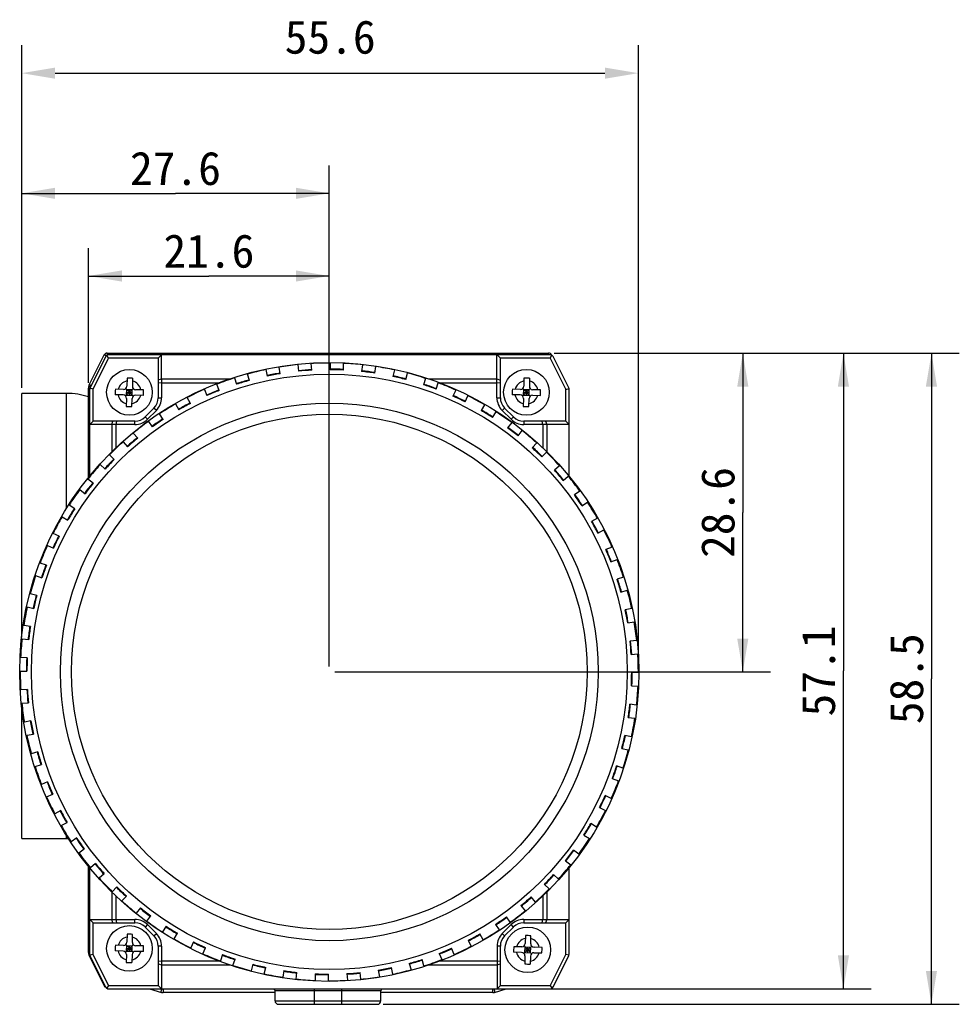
# Model space of a CAD drawing. Header units: millimetres. Extents: x 34 to 413, y 133 to 224.
# Tile 1 of 11: x 34 to 118, y 136 to 224. Entities that reach past the tile are written whole.
import ezdxf
from ezdxf.enums import TextEntityAlignment as Align

# ---------------------------------------------------------------- set-up
doc = ezdxf.new("R2010")
doc.units = ezdxf.units.MM
doc.header["$LTSCALE"] = 23.1
doc.header["$PDMODE"] = 3
doc.header["$PDSIZE"] = 8
doc.layers.get('0').update_dxf_attribs({"linetype": 'CONTINUOUS'})
doc.layers.get('Defpoints').update_dxf_attribs({"linetype": 'CONTINUOUS'})
doc.layers.add('20_ALL_FEATURES', color=7, linetype='CONTINUOUS')
doc.layers.add('51__DRAFT_DIMS', color=7, linetype='CONTINUOUS')
doc.styles.get("Standard").update_dxf_attribs({"font": 'simfang.ttf'})
doc.dimstyles.new('DIMSTYLE_4', dxfattribs={"dimtxt": 3, "dimasz": 3, "dimexe": 2.5, "dimexo": 0.5, "dimgap": 0.75, "dimtad": 1, "dimdec": 1, "dimdsep": 46, "dimtxsty": 'STANDARD', "dimblk": '_FILLED', "dimblk1": '_FILLED', "dimblk2": '_FILLED', "dimcen": 0.09, "dimclrt": 3, "dimazin": 2, "dimtp": 0.2, "dimtm": 0.2, "dimtfac": 1, "dimtdec": 1, "dimtofl": 0, "dimtmove": 0, "dimatfit": 3, "dimldrblk": '_FILLED', "dimfxl": 1, "dimtolj": 1, "dimarcsym": 0})
doc.dimstyles.new('DIMSTYLE_5', dxfattribs={"dimtxt": 3, "dimasz": 3, "dimexe": 2.5, "dimexo": 0.5, "dimgap": 0.75, "dimtad": 1, "dimdec": 1, "dimdsep": 46, "dimtxsty": 'STANDARD', "dimblk": '_FILLED', "dimblk1": '_FILLED', "dimblk2": '_FILLED', "dimcen": 0.09, "dimclrt": 3, "dimazin": 2, "dimtp": 0.3, "dimtm": 0.3, "dimtfac": 1, "dimtdec": 1, "dimtofl": 0, "dimtmove": 0, "dimatfit": 3, "dimldrblk": '_FILLED', "dimfxl": 1, "dimtolj": 1, "dimarcsym": 0})

# ---------------------------------------------------------------- blocks, each defined once
blk = doc.blocks.new('_FILLED')
at = {"color": 0, "linetype": 'ByBlock'}
blk.add_solid([(0, 0), (-1, 0.167), (-1, -0.167)], dxfattribs=at)
blk = doc.blocks.new('*D6')
at = {"layer": '51__DRAFT_DIMS', "color": 4}
for p, q in [((33.819, 191.259), (33.819, 211.228)), ((61.442, 166.235), (61.442, 211.228)), ((33.819, 208.728), (47.63, 208.728)), ((61.442, 208.728), (47.63, 208.728))]:
    blk.add_line(p, q, dxfattribs=at)
at = {"layer": '51__DRAFT_DIMS', "color": 4, "xscale": 3, "yscale": 3, "zscale": 3}
for p, rotation in [((33.819, 208.728), 179.9999999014), ((61.442, 208.728), 359.9999999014)]:
    blk.add_blockref('_FILLED', p, dxfattribs=dict(at, rotation=rotation))
at = {"layer": '51__DRAFT_DIMS', "color": 3}
blk.add_text('27.6', height=3, dxfattribs=at).set_placement((47.63, 209.478), align=Align.CENTER)
blk = doc.blocks.new('*D7')
at = {"layer": '51__DRAFT_DIMS', "color": 4}
for p, q in [((39.819, 191.718), (39.819, 203.802)), ((61.442, 166.235), (61.442, 203.802)), ((39.819, 201.302), (50.63, 201.302)), ((61.442, 201.302), (50.63, 201.302))]:
    blk.add_line(p, q, dxfattribs=at)
at = {"layer": '51__DRAFT_DIMS', "color": 4, "xscale": 3, "yscale": 3, "zscale": 3, "rotation": 180}
blk.add_blockref('_FILLED', (39.819, 201.302), dxfattribs=at)
at = {"layer": '51__DRAFT_DIMS', "color": 4, "xscale": 3, "yscale": 3, "zscale": 3}
blk.add_blockref('_FILLED', (61.442, 201.302), dxfattribs=at)
at = {"layer": '51__DRAFT_DIMS', "color": 3}
blk.add_text('21.6', height=3, dxfattribs=at).set_placement((50.63, 202.052), align=Align.CENTER)
blk = doc.blocks.new('*D8')
at = {"layer": '51__DRAFT_DIMS', "color": 0, "lineweight": -2}
for p, q in [((33.819, 191.259), (33.819, 222.025)), ((89.192, 166.155), (89.192, 222.025)), ((36.819, 219.525), (86.192, 219.525))]:
    blk.add_line(p, q, dxfattribs=at)
at = {"layer": 'Defpoints', "color": 0}
for p in [(89.192, 219.525), (33.819, 190.759), (89.192, 165.655)]:
    blk.add_point(p, dxfattribs=at)
at = {"layer": '51__DRAFT_DIMS', "color": 0, "linetype": 'ByBlock', "lineweight": -2, "xscale": 3, "yscale": 3, "zscale": 3}
for p, rotation in [((33.819, 219.525), 179.9999999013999), ((89.192, 219.525), 359.9999999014)]:
    blk.add_blockref('_FILLED', p, dxfattribs=dict(at, rotation=rotation))
at = {"layer": '51__DRAFT_DIMS', "color": 3, "insert": (61.52, 224.275), "char_height": 3, "attachment_point": 2, "rotation": 360, "line_spacing_factor": 0.9}
blk.add_mtext('\\A1;\\A1;55.6', dxfattribs=at)
blk = doc.blocks.new('*D9')
at = {"layer": '51__DRAFT_DIMS', "color": 4}
for p, q in [((81.633, 194.372), (101.07, 194.372)), ((98.57, 194.372), (98.57, 180.053)), ((98.57, 165.735), (98.57, 180.053)), ((61.942, 165.735), (101.07, 165.735))]:
    blk.add_line(p, q, dxfattribs=at)
at = {"layer": '51__DRAFT_DIMS', "color": 4, "xscale": 3, "yscale": 3, "zscale": 3}
for p, rotation in [((98.57, 194.372), 90), ((98.57, 165.735), 270)]:
    blk.add_blockref('_FILLED', p, dxfattribs=dict(at, rotation=rotation))
at = {"layer": '51__DRAFT_DIMS', "color": 3}
blk.add_text('28.6', height=3, rotation=90, dxfattribs=at).set_placement((97.82, 180.053), align=Align.CENTER)
blk = doc.blocks.new('*D10')
at = {"layer": '51__DRAFT_DIMS', "color": 4}
for p, q in [((81.633, 194.372), (110.104, 194.372)), ((107.604, 194.372), (107.604, 165.818)), ((107.604, 137.264), (107.604, 165.818)), ((77.004, 137.264), (110.104, 137.264))]:
    blk.add_line(p, q, dxfattribs=at)
at = {"layer": '51__DRAFT_DIMS', "color": 4, "xscale": 3, "yscale": 3, "zscale": 3}
for p, rotation in [((107.604, 194.372), 90), ((107.604, 137.264), 270)]:
    blk.add_blockref('_FILLED', p, dxfattribs=dict(at, rotation=rotation))
at = {"layer": '51__DRAFT_DIMS', "color": 3}
blk.add_text('57.1', height=3, rotation=90, dxfattribs=at).set_placement((106.854, 165.818), align=Align.CENTER)
blk = doc.blocks.new('*D11')
at = {"layer": '51__DRAFT_DIMS', "color": 4}
for p, q in [((81.633, 194.372), (118.01, 194.372)), ((115.51, 194.372), (115.51, 165.122)), ((115.51, 135.872), (115.51, 165.122)), ((66.269, 135.872), (118.01, 135.872))]:
    blk.add_line(p, q, dxfattribs=at)
at = {"layer": '51__DRAFT_DIMS', "color": 4, "xscale": 3, "yscale": 3, "zscale": 3}
for p, rotation in [((115.51, 194.372), 90), ((115.51, 135.872), 270)]:
    blk.add_blockref('_FILLED', p, dxfattribs=dict(at, rotation=rotation))
at = {"layer": '51__DRAFT_DIMS', "color": 3}
blk.add_text('58.5', height=3, rotation=90, dxfattribs=at).set_placement((114.76, 165.122), align=Align.CENTER)

msp = doc.modelspace()

# ---------------------------------------------------------------- linework, layer by layer
at = {"layer": '20_ALL_FEATURES', "color": 7}
for p, q in [((39.887, 191.51), (41.236, 194.206)), ((41.362, 194.06), (39.969, 191.279)), ((40.237, 191.145), (41.63, 193.926)), ((41.242, 194.219), (41.236, 194.206)), ((41.63, 193.926), (41.472, 194.181)), ((41.504, 194.372), (41.491, 194.372)), ((41.504, 194.372), (81.133, 194.372)), ((81.262, 194.226), (41.63, 194.226)), ((46.081, 193.926), (41.63, 193.926)), ((46.081, 193.926), (46.381, 194.226)), ((46.081, 193.926), (46.081, 190.363)), ((46.381, 192.067), (46.381, 194.226)), ((76.492, 190.363), (76.492, 194.226)), ((76.503, 194.226), (76.803, 193.926)), ((76.803, 190.363), (76.803, 193.926)), ((81.262, 193.926), (76.803, 193.926)), ((81.262, 193.926), (81.42, 194.181)), ((81.262, 193.926), (82.673, 191.118)), ((81.401, 194.206), (81.411, 194.186)), ((82.941, 191.252), (81.53, 194.061)), ((55.751, 192.895), (55.862, 192.305)), ((57.041, 192.526), (56.931, 193.116)), ((58.621, 193.341), (58.669, 192.743)), ((59.866, 192.839), (59.817, 193.437)), ((61.522, 193.485), (61.508, 192.885)), ((62.707, 192.855), (62.722, 193.455)), ((64.423, 193.324), (64.345, 192.729)), ((65.535, 192.575), (65.613, 193.17)), ((67.29, 192.862), (67.151, 192.278)), ((43.277, 192.128), (43.26, 191.409)), ((43.777, 192.116), (43.76, 191.396)), ((46.081, 191.962), (46.381, 192.067)), ((46.381, 192.067), (46.381, 191.715)), ((46.381, 192.067), (52.531, 192.067)), ((52.943, 192.151), (53.115, 191.576)), ((54.265, 191.919), (54.093, 192.494)), ((68.318, 192), (68.458, 192.583)), ((70.094, 192.102), (69.894, 191.536)), ((70.354, 192.067), (76.492, 192.067)), ((76.492, 192.067), (76.803, 191.958)), ((78.922, 192.128), (78.904, 191.409)), ((79.422, 192.116), (79.404, 191.396)), ((39.819, 183.205), (39.819, 191.218)), ((39.887, 191.51), (39.885, 191.504)), ((39.937, 183.351), (39.937, 191.145)), ((40.237, 191.145), (39.945, 191.214)), ((40.237, 188.265), (40.237, 191.145)), ((42.952, 191.116), (42.233, 191.134)), ((43.15, 190.523), (43.842, 191.182)), ((43.826, 190.506), (43.167, 191.198)), ((43.24, 190.609), (43.252, 191.108)), ((43.252, 191.108), (43.752, 191.096)), ((43.49, 190.602), (43.502, 191.102)), ((43.74, 190.596), (43.752, 191.096)), ((44.772, 191.071), (44.052, 191.089)), ((46.381, 191.715), (46.081, 191.679)), ((46.381, 191.715), (46.381, 190.363)), ((46.381, 191.715), (51.549, 191.715)), ((50.229, 191.118), (50.459, 190.564)), ((51.567, 191.025), (51.336, 191.579)), ((71.026, 191.137), (71.226, 191.703)), ((71.335, 191.715), (76.492, 191.715)), ((76.803, 191.678), (76.492, 191.715)), ((78.597, 191.116), (77.878, 191.134)), ((78.795, 190.523), (79.487, 191.182)), ((79.47, 190.506), (78.811, 191.198)), ((78.885, 190.609), (78.897, 191.108)), ((78.897, 191.108), (79.397, 191.096)), ((79.135, 190.602), (79.147, 191.102)), ((79.385, 190.596), (79.397, 191.096)), ((80.416, 191.071), (79.697, 191.089)), ((82.673, 191.118), (82.965, 191.187)), ((82.673, 188.265), (82.673, 191.118)), ((82.973, 183.32), (82.973, 191.117)), ((33.819, 168.857), (33.819, 190.759)), ((37.87, 190.759), (33.819, 190.759)), ((42.94, 190.616), (42.221, 190.634)), ((43.233, 190.309), (43.215, 189.589)), ((43.24, 190.609), (43.74, 190.596)), ((43.246, 190.858), (43.746, 190.846)), ((43.715, 189.577), (43.733, 190.297)), ((44.759, 190.572), (44.04, 190.589)), ((48.978, 189.854), (48.69, 190.381)), ((72.802, 191.053), (72.545, 190.511)), ((73.629, 189.996), (73.886, 190.538)), ((78.585, 190.616), (77.865, 190.634)), ((78.878, 190.309), (78.86, 189.589)), ((78.885, 190.609), (79.385, 190.596)), ((78.891, 190.858), (79.391, 190.846)), ((79.36, 189.577), (79.377, 190.297)), ((79.685, 190.589), (80.404, 190.572)), ((45.701, 189.443), (44.903, 188.646)), ((47.637, 189.807), (47.924, 189.28)), ((75.387, 189.727), (75.074, 189.215)), ((77.981, 188.646), (77.184, 189.443)), ((45.116, 188.434), (45.913, 189.231)), ((46.525, 188.419), (46.184, 188.913)), ((76.098, 188.589), (76.411, 189.102)), ((76.964, 189.223), (77.761, 188.426)), ((39.937, 187.965), (40.237, 188.265)), ((42.281, 187.966), (39.937, 187.965)), ((42.319, 188.265), (40.237, 188.265)), ((41.906, 187.965), (42.018, 188.265)), ((41.906, 187.965), (41.906, 185.513)), ((42.319, 188.265), (42.281, 187.966)), ((42.281, 187.966), (42.281, 185.876)), ((43.984, 187.966), (42.281, 187.966)), ((43.984, 188.265), (42.319, 188.265)), ((45.196, 188.232), (45.537, 187.738)), ((77.818, 188.138), (77.454, 187.661)), ((80.861, 188.266), (78.9, 188.266)), ((80.978, 187.954), (78.9, 187.954)), ((80.603, 187.954), (80.563, 188.266)), ((80.603, 187.954), (80.603, 185.877)), ((82.673, 188.265), (80.861, 188.266)), ((80.861, 188.266), (80.978, 187.954)), ((80.978, 187.954), (80.978, 185.513)), ((82.973, 187.954), (80.978, 187.954)), ((82.673, 188.265), (82.973, 187.965)), ((44.235, 186.736), (43.845, 187.191)), ((78.407, 186.932), (78.771, 187.409)), ((42.934, 186.411), (43.324, 185.955)), ((80.07, 186.303), (79.658, 185.867)), ((42.134, 184.822), (41.698, 185.234)), ((80.53, 185.043), (80.942, 185.479)), ((40.874, 184.363), (41.31, 183.95)), ((82.118, 184.244), (81.662, 183.853)), ((82.443, 182.942), (82.899, 183.332)), ((40.245, 182.699), (39.768, 183.064)), ((39.039, 182.111), (39.516, 181.746)), ((83.94, 181.981), (83.446, 181.64)), ((38.588, 180.391), (38.076, 180.703)), ((84.127, 180.652), (84.621, 180.993)), ((37.45, 179.679), (37.963, 179.366)), ((85.515, 179.54), (84.988, 179.253)), ((37.181, 177.921), (36.639, 178.179)), ((85.562, 178.2), (86.089, 178.487)), ((36.124, 177.095), (36.666, 176.837)), ((86.826, 176.949), (86.272, 176.718)), ((36.04, 175.319), (35.474, 175.518)), ((86.733, 175.61), (87.287, 175.841)), ((35.075, 174.386), (35.641, 174.187)), ((87.859, 174.234), (87.284, 174.062)), ((35.178, 172.611), (34.594, 172.75)), ((87.626, 172.912), (88.202, 173.084)), ((34.316, 171.583), (34.899, 171.444)), ((88.602, 171.426), (88.013, 171.316)), ((34.603, 169.828), (34.008, 169.905)), ((88.233, 170.136), (88.823, 170.246)), ((33.853, 168.715), (34.448, 168.638)), ((89.049, 168.556), (88.45, 168.508)), ((88.547, 167.312), (89.145, 167.36)), ((34.322, 167), (33.722, 167.014)), ((33.692, 165.815), (34.292, 165.8)), ((89.192, 165.655), (88.592, 165.669)), ((34.338, 164.158), (33.74, 164.11)), ((88.563, 164.47), (89.163, 164.455)), ((33.836, 162.914), (34.434, 162.962)), ((89.032, 162.755), (88.437, 162.832)), ((33.819, 150.759), (33.819, 162.613)), ((34.652, 161.333), (34.062, 161.223)), ((88.282, 161.642), (88.877, 161.565)), ((34.282, 160.044), (34.872, 160.154)), ((88.569, 159.887), (87.985, 160.026)), ((35.258, 158.557), (34.683, 158.386)), ((87.707, 158.859), (88.291, 158.72)), ((35.026, 157.236), (35.601, 157.407)), ((87.809, 157.083), (87.243, 157.283)), ((36.152, 155.86), (35.598, 155.629)), ((86.845, 156.151), (87.411, 155.952)), ((36.059, 154.521), (36.613, 154.752)), ((86.761, 154.375), (86.218, 154.632)), ((37.323, 153.27), (36.796, 152.983)), ((85.704, 153.548), (86.246, 153.291)), ((37.37, 151.929), (37.897, 152.216)), ((85.434, 151.791), (84.922, 152.103)), ((33.819, 150.759), (37.87, 150.759)), ((38.758, 150.817), (38.264, 150.476)), ((84.297, 151.079), (84.809, 150.766)), ((38.945, 149.489), (39.439, 149.829)), ((83.845, 149.359), (83.369, 149.724)), ((82.64, 148.77), (83.117, 148.406)), ((39.819, 140.526), (39.819, 148.264)), ((39.937, 140.344), (39.937, 148.118)), ((40.441, 148.528), (39.986, 148.137)), ((82.972, 140.372), (82.973, 148.149)), ((40.767, 147.226), (41.222, 147.617)), ((82.011, 147.107), (81.575, 147.519)), ((41.907, 145.956), (41.907, 143.498)), ((42.355, 146.427), (41.943, 145.991)), ((80.75, 146.648), (81.186, 146.235)), ((80.978, 145.957), (80.979, 143.498)), ((42.282, 145.593), (42.282, 143.498)), ((42.815, 145.166), (43.227, 145.602)), ((79.951, 145.059), (79.561, 145.515)), ((80.604, 145.593), (80.604, 143.498)), ((44.478, 144.537), (44.113, 144.061)), ((78.649, 144.734), (79.04, 144.278)), ((40.237, 143.198), (39.937, 143.498)), ((39.937, 143.498), (43.985, 143.498)), ((42.019, 143.198), (41.907, 143.498)), ((42.282, 143.498), (42.32, 143.198)), ((45.067, 143.332), (45.431, 143.808)), ((77.689, 143.238), (77.348, 143.732)), ((78.901, 143.498), (80.979, 143.498)), ((80.565, 143.198), (80.604, 143.498)), ((80.979, 143.498), (80.866, 143.198)), ((80.979, 143.498), (82.972, 143.498)), ((82.972, 143.498), (82.672, 143.198)), ((40.237, 143.198), (42.32, 143.198)), ((40.237, 140.344), (40.237, 143.197)), ((42.32, 143.198), (43.985, 143.198)), ((44.904, 142.817), (45.701, 142.02)), ((45.913, 142.232), (45.116, 143.029)), ((46.787, 142.88), (46.474, 142.368)), ((76.36, 143.05), (76.701, 142.556)), ((77.769, 143.029), (76.972, 142.232)), ((77.981, 142.817), (77.184, 142.02)), ((78.901, 143.198), (80.866, 143.198)), ((80.866, 143.198), (82.672, 143.198)), ((82.672, 140.372), (82.672, 143.198)), ((43.277, 142.168), (43.26, 141.448)), ((43.76, 141.436), (43.777, 142.155)), ((47.498, 141.743), (47.811, 142.255)), ((73.907, 141.615), (74.194, 141.088)), ((75.248, 141.663), (74.961, 142.19)), ((79.048, 142.042), (79.031, 141.323)), ((79.531, 141.31), (79.548, 142.03)), ((42.94, 140.656), (42.221, 140.673)), ((42.952, 141.156), (42.233, 141.173)), ((43.15, 140.562), (43.842, 141.221)), ((43.826, 140.546), (43.167, 141.238)), ((43.24, 140.648), (43.252, 141.148)), ((43.24, 140.648), (43.74, 140.636)), ((43.246, 140.898), (43.746, 140.886)), ((43.252, 141.148), (43.752, 141.136)), ((43.49, 140.642), (43.502, 141.142)), ((43.74, 140.636), (43.752, 141.136)), ((44.772, 141.111), (44.052, 141.129)), ((46.082, 141.101), (46.082, 137.564)), ((46.382, 141.101), (46.382, 137.264)), ((49.256, 141.473), (48.998, 140.931)), ((50.082, 140.417), (50.34, 140.959)), ((72.656, 140.351), (72.426, 140.906)), ((76.503, 141.101), (76.504, 137.264)), ((76.804, 137.564), (76.803, 141.101)), ((78.723, 141.03), (78.004, 141.048)), ((78.921, 140.437), (79.613, 141.096)), ((79.597, 140.42), (78.938, 141.112)), ((79.011, 140.523), (79.023, 141.022)), ((79.017, 140.772), (79.517, 140.76)), ((79.023, 141.022), (79.523, 141.01)), ((79.261, 140.516), (79.273, 141.016)), ((79.511, 140.51), (79.523, 141.01)), ((80.543, 140.985), (79.823, 141.003)), ((39.819, 140.526), (39.819, 140.519)), ((39.875, 140.26), (39.885, 140.24)), ((39.887, 140.234), (41.236, 137.538)), ((40.237, 140.344), (39.945, 140.275)), ((39.969, 140.21), (41.361, 137.429)), ((41.63, 137.564), (40.237, 140.344)), ((43.233, 140.349), (43.215, 139.629)), ((43.733, 140.336), (43.715, 139.617)), ((44.759, 140.611), (44.04, 140.629)), ((46.082, 139.791), (46.382, 139.755)), ((51.859, 140.333), (51.659, 139.767)), ((52.791, 139.368), (52.99, 139.934)), ((69.941, 139.318), (69.77, 139.893)), ((71.318, 140.444), (71.548, 139.89)), ((76.503, 139.755), (76.803, 139.79)), ((78.711, 140.53), (77.992, 140.548)), ((79.004, 140.223), (78.986, 139.503)), ((79.011, 140.523), (79.511, 140.51)), ((79.504, 140.211), (79.486, 139.491)), ((79.811, 140.503), (80.53, 140.486)), ((82.672, 140.372), (81.262, 137.564)), ((81.53, 137.429), (82.941, 140.238)), ((82.672, 140.372), (82.964, 140.303)), ((46.382, 139.403), (46.082, 139.508)), ((51.549, 139.755), (46.382, 139.755)), ((52.53, 139.403), (46.382, 139.403)), ((54.566, 139.47), (54.427, 138.886)), ((55.595, 138.608), (55.734, 139.192)), ((57.349, 138.895), (57.272, 138.3)), ((65.844, 138.944), (65.954, 138.354)), ((67.134, 138.575), (67.023, 139.165)), ((68.62, 139.551), (68.791, 138.976)), ((76.503, 139.403), (70.355, 139.403)), ((76.503, 139.755), (71.336, 139.755)), ((76.803, 139.508), (76.503, 139.403)), ((58.462, 138.145), (58.539, 138.74)), ((60.177, 138.614), (60.163, 138.014)), ((61.362, 137.985), (61.377, 138.585)), ((63.019, 138.631), (63.067, 138.032)), ((64.263, 138.129), (64.215, 138.727)), ((41.63, 137.564), (41.472, 137.308)), ((41.63, 137.564), (46.082, 137.564)), ((41.63, 137.264), (81.262, 137.264)), ((45.307, 137.264), (46.373, 136.944)), ((46.382, 137.264), (46.082, 137.564)), ((76.26, 136.944), (77.327, 137.264)), ((76.804, 137.564), (76.504, 137.264)), ((76.804, 137.564), (81.262, 137.564)), ((81.262, 137.564), (81.419, 137.308)), ((56.569, 136.923), (46.517, 136.923)), ((56.569, 136.172), (56.569, 137.072)), ((66.069, 136.172), (66.069, 137.072)), ((76.117, 136.923), (66.069, 136.923)), ((56.869, 135.872), (65.769, 135.872))]:
    msp.add_line(p, q, dxfattribs=at)
at = {"layer": '20_ALL_FEATURES', "color": 4}
for p, q in [((41.403, 194.122), (41.236, 194.206)), ((41.504, 194.372), (41.504, 194.198)), ((81.133, 194.226), (81.133, 194.372)), ((81.401, 194.206), (81.387, 194.199)), ((39.819, 191.218), (39.941, 191.189)), ((40.01, 191.481), (39.887, 191.51)), ((39.96, 191.281), (39.961, 191.287)), ((37.819, 190.759), (37.819, 180.389)), ((46.081, 190.363), (46.381, 190.363)), ((76.492, 190.363), (76.803, 190.363)), ((45.913, 189.231), (45.701, 189.443)), ((77.184, 189.443), (76.964, 189.223)), ((44.903, 188.646), (45.116, 188.434)), ((77.761, 188.426), (77.981, 188.646)), ((43.984, 187.966), (43.984, 188.265)), ((78.9, 188.266), (78.9, 187.954)), ((37.819, 151.08), (37.819, 150.759)), ((43.985, 143.198), (43.985, 143.498)), ((78.901, 143.498), (78.901, 143.198)), ((45.116, 143.029), (44.904, 142.817)), ((77.981, 142.817), (77.769, 143.029)), ((45.701, 142.02), (45.913, 142.232)), ((76.972, 142.232), (77.184, 142.02)), ((46.382, 141.101), (46.082, 141.101)), ((76.803, 141.101), (76.503, 141.101)), ((39.937, 140.554), (39.819, 140.526)), ((39.887, 140.234), (39.953, 140.25)), ((41.236, 137.538), (41.293, 137.566)), ((46.517, 137.264), (46.517, 136.923)), ((60.069, 137.264), (60.069, 135.872)), ((62.569, 135.872), (62.569, 137.264)), ((76.117, 136.923), (76.117, 137.264)), ((66.069, 137.072), (56.569, 137.072)), ((56.569, 136.172), (66.069, 136.172))]:
    msp.add_line(p, q, dxfattribs=at)
at = {"layer": '20_ALL_FEATURES', "color": 7}
for points in [[(41.491, 194.372), (41.478, 194.371), (41.464, 194.369), (41.451, 194.367), (41.437, 194.364), (41.423, 194.361), (41.41, 194.357), (41.397, 194.352), (41.384, 194.347), (41.372, 194.341), (41.359, 194.335), (41.347, 194.328), (41.335, 194.32), (41.324, 194.312), (41.313, 194.304), (41.303, 194.294), (41.293, 194.285), (41.283, 194.275), (41.274, 194.264), (41.265, 194.254), (41.257, 194.242), (41.249, 194.231), (41.242, 194.219)], [(39.885, 191.504), (39.875, 191.484), (39.867, 191.464), (39.859, 191.443), (39.851, 191.422), (39.845, 191.401), (39.839, 191.379), (39.834, 191.358), (39.829, 191.336), (39.826, 191.314), (39.823, 191.292), (39.821, 191.27), (39.819, 191.248)], [(39.819, 191.248), (39.819, 191.225), (39.819, 191.218)], [(39.819, 140.519), (39.819, 140.496), (39.821, 140.474), (39.823, 140.452), (39.826, 140.43), (39.829, 140.408), (39.834, 140.386), (39.839, 140.365), (39.845, 140.343), (39.851, 140.322), (39.859, 140.301), (39.867, 140.28), (39.875, 140.26)], [(39.88, 140.25), (39.883, 140.243), (39.888, 140.234)]]:
    msp.add_lwpolyline(points, dxfattribs=at)
for centre, radius in [((61.442, 165.735), 27.8), ((43.496, 190.852), 2.05), ((79.141, 190.852), 2.05), ((61.442, 165.735), 26.75), ((61.442, 165.735), 24.15), ((61.442, 165.735), 23.15), ((43.496, 140.892), 2.05), ((79.267, 140.766), 2.05)]:
    msp.add_circle(centre, radius, dxfattribs=at)
for centre, radius, start, end in [((41.504, 194.072), 0.3, 90, 153.43495), ((41.63, 193.926), 0.3, 90.00034, 153.40217), ((81.133, 194.072), 0.3, 26.56505, 90), ((81.262, 193.926), 0.3, 26.6695, 90.00034), ((61.442, 165.735), 27.75, 101.83471, 105.35686), ((61.442, 165.735), 27.75, 95.83471, 99.35686), ((61.442, 165.735), 27.2, 93.33169, 95.85975), ((61.442, 165.735), 27.15, 93.32948, 95.86209), ((61.442, 165.735), 27.75, 89.83471, 93.35686), ((61.442, 165.735), 27.15, 87.32948, 89.86209), ((61.442, 165.735), 27.2, 87.33178, 89.85974), ((61.442, 165.735), 27.75, 83.83471, 87.35686), ((61.442, 165.735), 27.75, 77.83471, 81.35686), ((43.367, 185.715), 6.414, 88.56406, 90.79776), ((43.374, 185.714), 6.414, 86.39367, 88.62737), ((61.442, 165.735), 27.75, 107.83471, 111.35686), ((61.442, 165.735), 27.2, 105.33175, 107.85976), ((61.442, 165.735), 27.2, 99.33178, 101.85973), ((61.442, 165.735), 27.15, 99.32948, 101.86209), ((61.442, 165.735), 27.15, 81.32948, 83.86209), ((61.442, 165.735), 27.2, 81.33181, 83.85987), ((61.442, 165.735), 27.15, 75.32948, 77.86209), ((61.442, 165.735), 27.2, 75.33184, 77.8598), ((61.442, 165.735), 27.75, 71.83471, 75.35686), ((79.011, 185.715), 6.414, 88.56406, 90.79776), ((79.019, 185.714), 6.414, 86.39367, 88.62737), ((40.471, 191.218), 0.653, 153.43495, 180), ((40.237, 191.145), 0.3, 153.40217, 180.00012), ((48.816, 190.722), 6.596, 176.42366, 180.76777), ((42.96, 191.416), 0.3, 268.59572, 358.59572), ((44.059, 191.389), 0.3, 178.59572, 268.59572), ((38.176, 190.983), 6.596, 356.42369, 0.76775), ((61.442, 165.735), 27.75, 113.83471, 117.35686), ((61.442, 165.735), 27.2, 111.33175, 113.85979), ((61.442, 165.735), 27.15, 105.32948, 107.86209), ((61.442, 165.735), 27.15, 69.32948, 71.86209), ((61.442, 165.735), 27.2, 69.33182, 71.85982), ((61.442, 165.735), 27.75, 65.83471, 69.35686), ((84.461, 190.722), 6.596, 176.42366, 180.76777), ((78.605, 191.416), 0.3, 268.59572, 358.59572), ((79.704, 191.389), 0.3, 178.59572, 268.59572), ((73.821, 190.983), 6.596, 356.42369, 0.76775), ((82.673, 191.117), 0.3, 359.99949, 26.6695), ((37.87, 184.759), 6, 71.0466, 90), ((42.933, 190.316), 0.3, 358.59572, 88.59572), ((44.032, 190.289), 0.3, 88.59572, 178.59572), ((44.781, 190.362), 1.3, 315.0016, 0.0016), ((44.781, 190.362), 1.6, 315.00136, 0.00752), ((61.442, 165.735), 27.15, 111.32948, 113.86209), ((61.442, 165.735), 27.15, 63.32948, 65.86209), ((61.442, 165.735), 27.2, 63.33179, 65.85982), ((61.442, 165.735), 27.75, 59.83471, 63.35686), ((78.103, 190.363), 1.612, 179.99905, 224.99931), ((78.103, 190.363), 1.3, 179.9988, 224.99907), ((78.578, 190.316), 0.3, 358.59572, 88.59572), ((79.677, 190.289), 0.3, 88.59572, 178.59572), ((43.619, 195.994), 6.418, 266.39484, 268.62736), ((43.626, 195.994), 6.418, 268.56408, 270.7966), ((61.442, 165.735), 27.75, 119.83471, 123.35686), ((61.442, 165.735), 27.2, 117.3318, 119.85977), ((61.442, 165.735), 27.15, 117.32948, 119.86209), ((79.263, 195.994), 6.418, 266.39484, 268.62736), ((79.271, 195.994), 6.418, 268.56408, 270.7966), ((43.984, 189.565), 1.3, 270.00107, 315.00086), ((43.984, 189.565), 1.6, 270.00098, 315.00076), ((61.442, 165.735), 27.2, 123.33175, 125.85982), ((61.442, 165.735), 27.15, 123.32948, 125.86209), ((61.442, 165.735), 27.15, 57.32948, 59.86209), ((61.442, 165.735), 27.2, 57.33182, 59.85978), ((61.442, 165.735), 27.75, 53.83471, 57.35686), ((78.9, 189.566), 1.612, 224.99991, 269.9997), ((78.9, 189.566), 1.3, 224.99981, 269.9996), ((61.442, 165.735), 27.75, 125.83471, 129.35686), ((61.442, 165.735), 27.15, 51.32948, 53.86209), ((61.442, 165.735), 27.2, 51.33175, 53.85977), ((61.442, 165.735), 27.2, 129.33177, 131.85982), ((61.442, 165.735), 27.15, 129.32948, 131.86209), ((61.442, 165.735), 27.75, 47.83471, 51.35686), ((61.442, 165.735), 27.75, 131.83471, 135.35686), ((61.442, 165.735), 27.15, 45.32948, 47.86209), ((61.442, 165.735), 27.2, 45.33174, 47.8598), ((61.442, 165.735), 27.75, 41.83471, 45.35686), ((61.442, 165.735), 27.75, 137.83471, 141.35686), ((61.442, 165.735), 27.2, 135.33166, 137.85972), ((61.442, 165.735), 27.15, 135.32948, 137.86209), ((61.442, 165.735), 27.15, 39.32948, 41.86209), ((61.442, 165.735), 27.2, 39.33185, 41.8599), ((61.442, 165.735), 27.75, 35.83471, 39.35686), ((61.442, 165.735), 27.2, 141.33167, 143.85969), ((61.442, 165.735), 27.15, 141.32948, 143.86209), ((61.442, 165.735), 27.75, 143.83471, 147.35686), ((61.442, 165.735), 27.15, 33.32948, 35.86209), ((61.442, 165.735), 27.2, 33.33183, 35.8599), ((61.442, 165.735), 27.75, 29.83471, 33.35686), ((61.442, 165.735), 27.75, 149.83471, 153.35686), ((61.442, 165.735), 27.2, 147.33174, 149.8597), ((61.442, 165.735), 27.15, 147.32948, 149.86209), ((61.442, 165.735), 27.15, 27.32948, 29.86209), ((61.442, 165.735), 27.2, 27.33187, 29.85984), ((61.442, 165.735), 27.2, 153.33171, 155.85975), ((61.442, 165.735), 27.15, 153.32948, 155.86209), ((61.442, 165.735), 27.75, 23.83471, 27.35686), ((61.442, 165.735), 27.75, 155.83471, 159.35686), ((61.442, 165.735), 27.15, 21.32948, 23.86209), ((61.442, 165.735), 27.2, 21.33182, 23.85986), ((61.442, 165.735), 27.2, 159.33174, 161.85975), ((61.442, 165.735), 27.15, 159.32948, 161.86209), ((61.442, 165.735), 27.75, 17.83471, 21.35686), ((61.442, 165.735), 27.75, 161.83471, 165.35686), ((61.442, 165.735), 27.15, 15.32948, 17.86209), ((61.442, 165.735), 27.2, 15.33182, 17.85983), ((61.442, 165.735), 27.2, 165.33177, 167.85973), ((61.442, 165.735), 27.15, 165.32948, 167.86209), ((61.442, 165.735), 27.75, 11.83471, 15.35686), ((61.442, 165.735), 27.75, 167.83471, 171.35686), ((61.442, 165.735), 27.15, 9.32948, 11.86209), ((61.442, 165.735), 27.2, 9.33184, 11.85979), ((61.442, 165.735), 27.75, 5.83471, 9.35686), ((61.442, 165.735), 27.2, 171.33175, 173.85981), ((61.442, 165.735), 27.15, 171.32948, 173.86209), ((61.442, 165.735), 27.75, 173.83471, 177.35686), ((61.442, 165.735), 27.15, 3.32948, 5.86209), ((61.442, 165.735), 27.2, 3.33175, 5.85981), ((61.442, 165.735), 27.75, 359.83471, 3.35686), ((61.442, 165.735), 27.2, 177.33172, 179.85968), ((61.442, 165.735), 27.15, 177.32948, 179.86209), ((61.442, 165.735), 27.75, 179.83471, 183.35686), ((61.442, 165.735), 27.15, 357.32948, 359.86209), ((61.442, 165.735), 27.2, 357.33184, 359.8598), ((61.442, 165.735), 27.2, 183.33164, 185.8597), ((61.442, 165.735), 27.15, 183.32948, 185.86209), ((61.442, 165.735), 27.75, 353.83471, 357.35686), ((61.442, 165.735), 27.75, 185.83471, 189.35686), ((61.442, 165.735), 27.15, 351.32948, 353.86209), ((61.442, 165.735), 27.2, 351.33186, 353.85992), ((61.442, 165.735), 27.2, 189.33173, 191.85968), ((61.442, 165.735), 27.15, 189.32948, 191.86209), ((61.442, 165.735), 27.75, 347.83471, 351.35686), ((61.442, 165.735), 27.75, 191.83471, 195.35686), ((61.442, 165.735), 27.15, 345.32948, 347.86209), ((61.442, 165.735), 27.2, 345.33188, 347.85984), ((61.442, 165.735), 27.2, 195.33171, 197.85972), ((61.442, 165.735), 27.15, 195.32948, 197.86209), ((61.442, 165.735), 27.75, 341.83471, 345.35686), ((61.442, 165.735), 27.75, 197.83471, 201.35686), ((61.442, 165.735), 27.15, 339.32948, 341.86209), ((61.442, 165.735), 27.2, 339.33185, 341.85985), ((61.442, 165.735), 27.2, 201.33172, 203.85976), ((61.442, 165.735), 27.15, 201.32948, 203.86209), ((61.442, 165.735), 27.75, 335.83471, 339.35686), ((61.442, 165.735), 27.75, 203.83471, 207.35686), ((61.442, 165.735), 27.15, 333.32948, 335.86209), ((61.442, 165.735), 27.2, 333.33181, 335.85985), ((61.442, 165.735), 27.2, 207.33177, 209.85974), ((61.442, 165.735), 27.15, 207.32948, 209.86209), ((61.442, 165.735), 27.75, 329.83471, 333.35686), ((61.442, 165.735), 27.75, 209.83471, 213.35686), ((61.442, 165.735), 27.15, 327.32948, 329.86209), ((61.442, 165.735), 27.2, 327.33184, 329.8598), ((37.87, 156.759), 6, 270, 271.433), ((61.442, 165.735), 27.2, 213.33174, 215.8598), ((61.442, 165.735), 27.15, 213.32948, 215.86209), ((61.442, 165.735), 27.75, 323.83471, 327.35686), ((61.442, 165.735), 27.15, 321.32948, 323.86209), ((61.442, 165.735), 27.2, 321.33176, 323.85978), ((61.442, 165.735), 27.75, 215.83471, 219.35686), ((61.442, 165.735), 27.2, 219.33177, 221.85981), ((61.442, 165.735), 27.15, 219.32948, 221.86209), ((61.442, 165.735), 27.75, 317.83471, 321.35686), ((61.442, 165.735), 27.75, 221.83471, 225.35686), ((61.442, 165.735), 27.15, 315.32948, 317.86209), ((61.442, 165.735), 27.2, 315.33174, 317.8598), ((61.442, 165.735), 27.2, 225.33166, 227.85972), ((61.442, 165.735), 27.15, 225.32948, 227.86209), ((61.442, 165.735), 27.75, 311.83471, 315.35686), ((61.442, 165.735), 27.75, 227.83471, 231.35686), ((61.442, 165.735), 27.15, 309.32948, 311.86209), ((61.442, 165.735), 27.2, 309.33184, 311.85989), ((61.442, 165.735), 27.2, 231.33168, 233.8597), ((61.442, 165.735), 27.15, 231.32948, 233.86209), ((61.442, 165.735), 27.75, 305.83471, 309.35686), ((43.985, 141.898), 1.6, 45.00034, 90.00012), ((61.442, 165.735), 27.75, 233.83471, 237.35686), ((61.442, 165.735), 27.15, 303.32948, 305.86209), ((61.442, 165.735), 27.2, 303.33182, 305.85988), ((78.901, 141.898), 1.6, 90.00013, 134.99991), ((43.985, 141.898), 1.3, 45.00034, 90.00012), ((61.442, 165.735), 27.2, 237.33176, 239.85972), ((61.442, 165.735), 27.15, 237.32948, 239.86209), ((61.442, 165.735), 27.75, 299.83471, 303.35686), ((78.901, 141.898), 1.3, 90.00003, 134.99982), ((43.367, 135.754), 6.414, 88.56406, 90.79776), ((43.374, 135.754), 6.414, 86.39367, 88.62737), ((44.782, 141.101), 1.3, 0.00007, 45.00034), ((44.782, 141.101), 1.6, 0.00007, 45.00034), ((61.442, 165.735), 27.75, 239.83471, 243.35686), ((61.442, 165.735), 27.15, 297.32948, 299.86209), ((61.442, 165.735), 27.2, 297.33185, 299.85982), ((78.103, 141.101), 1.6, 134.99932, 179.99958), ((78.103, 141.101), 1.3, 134.99908, 179.99935), ((79.138, 135.629), 6.414, 88.56406, 90.79776), ((79.145, 135.628), 6.414, 86.39367, 88.62737), ((48.816, 140.762), 6.596, 176.42366, 180.76777), ((42.933, 140.356), 0.3, 358.59572, 88.59572), ((42.96, 141.456), 0.3, 268.59572, 358.59572), ((44.059, 141.429), 0.3, 178.59572, 268.59572), ((38.176, 141.023), 6.596, 356.42369, 0.76775), ((61.442, 165.735), 27.2, 243.33174, 245.85977), ((61.442, 165.735), 27.15, 243.32948, 245.86209), ((61.442, 165.735), 27.15, 291.32948, 293.86209), ((61.442, 165.735), 27.2, 291.33179, 293.85983), ((61.442, 165.735), 27.75, 293.83471, 297.35686), ((84.587, 140.636), 6.596, 176.42366, 180.76777), ((78.731, 141.33), 0.3, 268.59572, 358.59572), ((79.83, 141.303), 0.3, 178.59572, 268.59572), ((73.947, 140.897), 6.596, 356.42369, 0.76775), ((40.471, 140.526), 0.653, 180, 206.56505), ((40.237, 140.344), 0.3, 180.00012, 206.5976), ((44.032, 140.329), 0.3, 88.59572, 178.59572), ((61.442, 165.735), 27.75, 245.83471, 249.35686), ((61.442, 165.735), 27.2, 249.33178, 251.85978), ((61.442, 165.735), 27.15, 249.32948, 251.86209), ((61.442, 165.735), 27.15, 285.32948, 287.86209), ((61.442, 165.735), 27.2, 285.33178, 287.85979), ((61.442, 165.735), 27.75, 287.83471, 291.35686), ((78.704, 140.23), 0.3, 358.59572, 88.59572), ((79.803, 140.203), 0.3, 88.59572, 178.59572), ((82.672, 140.372), 0.3, 333.33051, 359.99949), ((43.619, 146.034), 6.418, 266.39484, 268.62736), ((43.626, 146.034), 6.418, 268.56408, 270.7966), ((61.442, 165.735), 27.75, 251.83471, 255.35686), ((61.442, 165.735), 27.2, 255.33181, 257.85977), ((61.442, 165.735), 27.15, 255.32948, 257.86209), ((61.442, 165.735), 27.15, 261.32948, 263.86209), ((61.442, 165.735), 27.15, 279.32948, 281.86209), ((61.442, 165.735), 27.2, 279.3318, 281.85975), ((61.442, 165.735), 27.75, 281.83471, 285.35686), ((79.39, 145.908), 6.418, 266.39484, 268.62736), ((79.397, 145.908), 6.418, 268.56408, 270.7966), ((61.442, 165.735), 27.75, 257.83471, 261.35686), ((61.442, 165.735), 27.2, 261.33179, 263.85986), ((61.442, 165.735), 27.75, 263.83471, 267.35686), ((61.442, 165.735), 27.2, 267.33178, 269.85974), ((61.442, 165.735), 27.15, 267.32948, 269.86209), ((61.442, 165.735), 27.75, 269.83471, 273.35686), ((61.442, 165.735), 27.15, 273.32948, 275.86209), ((61.442, 165.735), 27.2, 273.3317, 275.85976), ((61.442, 165.735), 27.75, 275.83471, 279.35686), ((41.504, 137.672), 0.3, 206.56505, 245.26489), ((41.63, 137.564), 0.3, 206.5976, 270.00034), ((56.269, 137.072), 0.3, 0, 39.7199), ((66.369, 137.072), 0.3, 140.26605, 180), ((81.262, 137.564), 0.3, 270.00034, 333.33051), ((46.517, 137.423), 0.5, 253.30076, 270), ((76.117, 137.423), 0.5, 270, 286.69924), ((56.869, 136.172), 0.3, 180, 270), ((65.769, 136.172), 0.3, 270, 360)]:
    msp.add_arc(centre, radius, start, end, dxfattribs=at)
at = {"layer": '20_ALL_FEATURES', "color": 4}
for centre, radius, start, end in [((44.242, 190.328), 4.387, 167.45009, 168.24245), ((44.242, 190.328), 4.387, 164.75765, 167.3712), ((41.795, 198.862), 7.594, 256.40064, 256.82097), ((43.496, 190.853), 1.05, 102.36986, 164.82157), ((43.496, 190.853), 1.05, 12.36986, 74.82157), ((79.141, 190.853), 1.05, 102.36986, 164.82157), ((79.141, 190.853), 1.05, 12.36986, 74.82157), ((43.496, 190.853), 1.05, 192.36986, 254.82157), ((43.496, 190.853), 1.05, 282.36986, 344.82157), ((79.141, 190.853), 1.05, 192.36986, 254.82157), ((79.141, 190.853), 1.05, 282.36986, 344.82157), ((43.496, 140.892), 1.05, 102.36986, 164.82157), ((43.496, 140.892), 1.05, 12.36986, 74.82157), ((79.267, 140.767), 1.05, 102.36986, 164.82157), ((79.267, 140.767), 1.05, 12.36986, 74.82157), ((43.496, 140.892), 1.05, 192.36986, 254.82157), ((43.496, 140.892), 1.05, 282.36986, 344.82157), ((79.267, 140.767), 1.05, 192.36986, 254.82157), ((79.267, 140.767), 1.05, 282.36986, 344.82157)]:
    msp.add_arc(centre, radius, start, end, dxfattribs=at)
for points, knots in [([(46.373, 136.944), (46.371, 136.944), (46.367, 136.947), (46.361, 136.953), (46.357, 136.963), (46.354, 136.976), (46.352, 136.993), (46.352, 137.022), (46.357, 137.065), (46.368, 137.12), (46.384, 137.175), (46.403, 137.223), (46.416, 137.251), (46.423, 137.264)], [0, 0, 0, 0, 0.018967, 0.04218, 0.072493, 0.111884, 0.161691, 0.222077, 0.37132, 0.544464, 0.7188, 0.874258, 1, 1, 1, 1]), ([(76.21, 137.264), (76.217, 137.251), (76.231, 137.223), (76.249, 137.175), (76.265, 137.12), (76.277, 137.065), (76.281, 137.022), (76.281, 136.993), (76.279, 136.976), (76.276, 136.963), (76.272, 136.953), (76.267, 136.947), (76.262, 136.944), (76.26, 136.944)], [0, 0, 0, 0, 0.125596, 0.280956, 0.455269, 0.628464, 0.777794, 0.838222, 0.888064, 0.927481, 0.95781, 0.981031, 1, 1, 1, 1])]:
    msp.add_open_spline(points, degree=3, knots=knots, dxfattribs=at)

# ---------------------------------------------------------------- dimensions: what is measured, and where the dimension line sits
at = {"layer": '51__DRAFT_DIMS', "color": 4}
dim = msp.add_linear_dim(base=(89.192, 219.525), p1=(33.819, 190.759), p2=(89.192, 165.655), angle=360, text='\\A1;55.6', dimstyle='DIMSTYLE_5', override={"dimtxsty": 'STANDARD'}, dxfattribs=at)
dim.commit()
dim.dimension.update_dxf_attribs({"geometry": '*D8', "text_midpoint": (61.52, 219.525), "dimtype": 160})
for base, p1, p2, angle, dimstyle, picture, middle in [((61.442, 208.728), (33.819, 190.759), (61.442, 165.735), 360, 'DIMSTYLE_4', '*D6', (47.598, 208.728)), ((98.57, 165.735), (81.133, 194.372), (61.442, 165.735), 270, 'DIMSTYLE_4', '*D9', (98.57, 180.021)), ((115.51, 194.372), (65.769, 135.872), (81.133, 194.372), 90, 'DIMSTYLE_5', '*D11', (115.51, 165.078)), ((107.604, 137.264), (81.133, 194.372), (76.504, 137.264), 270, 'DIMSTYLE_5', '*D10', (107.604, 165.686))]:
    dim = msp.add_linear_dim(base=base, p1=p1, p2=p2, angle=angle, dimstyle=dimstyle, dxfattribs=at)
    dim.commit()
    dim.dimension.update_dxf_attribs({"geometry": picture, "text_midpoint": middle, "dimtype": 160})
dim = msp.add_linear_dim(base=(61.442, 201.302), p1=(39.819, 191.218), p2=(61.442, 165.735), dimstyle='DIMSTYLE_4', dxfattribs=at)
dim.commit()
dim.dimension.update_dxf_attribs({"geometry": '*D7', "text_midpoint": (50.598, 201.302), "dimtype": 160})

doc.saveas('drawing.dxf')
